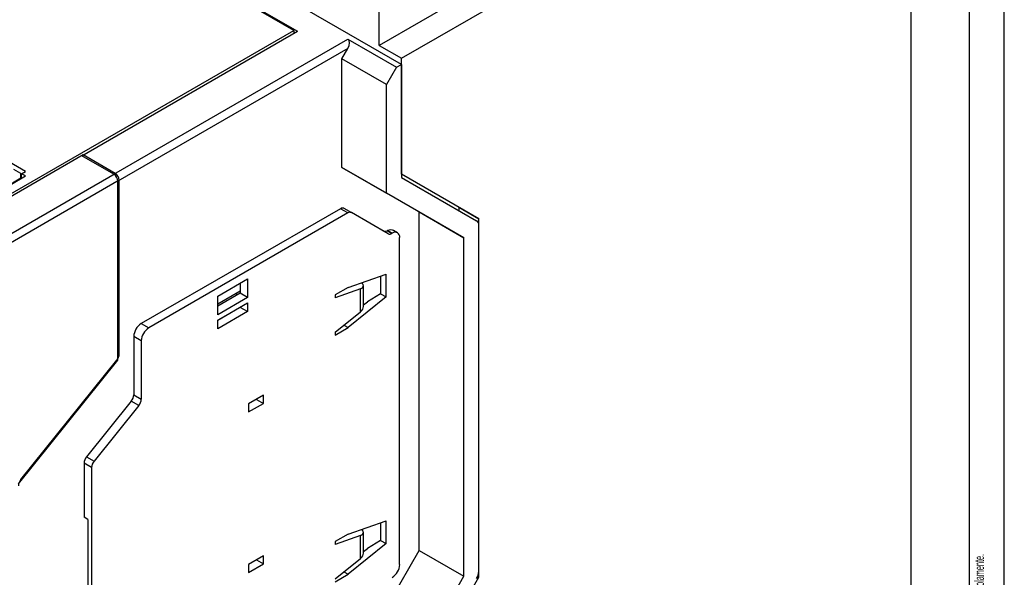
# Model space of a CAD drawing. Header units: millimetres. Extents: x 0 to 841, y 0 to 594.
# Tile 17 of 22: x 701 to 841, y 117 to 196. Entities that reach past the tile are written whole.
import ezdxf

# ---------------------------------------------------------------- set-up
doc = ezdxf.new("R2010")
doc.units = ezdxf.units.MM
doc.layers.add('FORMATO', color=7, linetype='Continuous')
doc.styles.add('SLDTEXTSTYLE2', font='TXT', dxfattribs={"width": 0.569583})

msp = doc.modelspace()

# ---------------------------------------------------------------- linework, layer by layer
at = {"color": 7, "linetype": 'Continuous', "lineweight": 25}
for p, q in [((827.752, 100.513), (827.752, 255.656)), ((755.238, 190.061), (677.456, 234.964)), ((685.623, 226.412), (740.424, 194.776)), ((739.929, 194.899), (685.836, 226.126)), ((787.906, 213.464), (752.056, 192.768)), ((755.238, 190.932), (791.088, 211.628)), ((752.056, 192.768), (752.056, 199.709)), ((692.482, 167.508), (739.929, 194.899)), ((709.736, 177.06), (740.424, 194.776)), ((739.929, 194.899), (739.929, 194.49)), ((714.297, 174.427), (747.601, 193.654)), ((747.601, 193.654), (754.531, 189.653)), ((747.601, 192.347), (714.862, 173.447)), ((746.753, 190.878), (747.601, 192.347)), ((752.056, 192.768), (755.238, 190.932)), ((746.753, 175.41), (746.753, 190.878)), ((753.117, 187.204), (746.753, 190.878)), ((755.238, 174.437), (755.238, 190.932)), ((754.531, 189.653), (753.117, 187.204)), ((754.531, 189.653), (755.238, 190.061)), ((755.238, 190.061), (755.238, 173.976)), ((753.117, 171.736), (753.117, 187.204)), ((701.71, 174.835), (693.013, 179.856)), ((709.948, 177.183), (693.228, 167.53)), ((714.297, 174.427), (709.736, 177.06)), ((714.509, 174.55), (709.948, 177.183)), ((701.074, 174.55), (700.084, 175.121)), ((757.748, 169.06), (746.753, 175.41)), ((746.753, 175.41), (753.117, 171.736)), ((697.789, 164.897), (714.509, 174.55)), ((699.73, 173.039), (701.71, 174.182)), ((699.872, 173.203), (701.074, 173.897)), ((701.074, 173.897), (701.074, 174.55)), ((701.074, 173.815), (701.074, 173.897)), ((701.144, 174.509), (701.71, 174.835)), ((701.71, 174.182), (701.144, 174.509)), ((701.144, 173.856), (701.144, 174.509)), ((766.234, 168.088), (755.238, 174.437)), ((755.238, 173.976), (765.923, 167.805)), ((715.074, 173.57), (698.354, 163.918)), ((714.862, 147.971), (714.862, 173.447)), ((715.074, 148.851), (715.074, 173.57)), ((764.112, 165.387), (753.117, 171.736)), ((746.545, 169.527), (718.2, 153.164)), ((747.605, 168.915), (746.545, 169.527)), ((747.045, 169.577), (748.105, 168.965)), ((763.405, 169.721), (763.405, 169.259)), ((763.405, 169.721), (766.234, 168.088)), ((747.605, 168.915), (719.261, 152.552)), ((753.348, 165.937), (748.105, 168.965)), ((757.748, 120.873), (757.748, 169.06)), ((757.748, 169.06), (764.112, 165.387)), ((766.234, 117.054), (766.234, 168.088)), ((766.234, 117.916), (766.234, 167.119)), ((753.244, 166.405), (753.174, 166.376)), ((753.174, 166.376), (753.848, 165.987)), ((753.909, 166.022), (753.244, 166.405)), ((753.909, 166.022), (753.848, 165.987)), ((754.659, 166.096), (754.114, 166.41)), ((754.969, 118.866), (754.969, 165.409)), ((764.112, 117.199), (764.112, 165.387)), ((747.646, 158.323), (753.06, 160.221)), ((752.26, 159.94), (752.26, 157.423)), ((753.06, 156.961), (753.06, 160.221)), ((729.089, 157.083), (733.332, 159.532)), ((732.271, 158.92), (732.271, 157.503)), ((733.332, 159.532), (733.332, 156.869)), ((747.646, 158.323), (745.777, 157.245)), ((749.666, 158.869), (749.666, 159.031)), ((749.823, 155.619), (749.823, 158.542)), ((732.271, 157.764), (729.089, 155.927)), ((732.271, 157.503), (729.089, 155.666)), ((729.089, 154.42), (729.089, 157.083)), ((731.744, 157.46), (731.744, 157.199)), ((733.332, 156.869), (732.271, 157.503)), ((749.383, 158.1), (745.777, 156.836)), ((745.777, 157.245), (745.777, 156.836)), ((753.06, 156.961), (747.646, 152.607)), ((749.383, 154.837), (749.383, 158.1)), ((752.26, 157.423), (750.373, 156.266)), ((752.26, 157.423), (753.06, 156.961)), ((733.332, 156.869), (729.089, 154.42)), ((729.089, 153.653), (733.332, 156.103)), ((733.332, 156.103), (733.332, 154.878)), ((749.823, 155.823), (750.373, 156.266)), ((732.271, 155.469), (729.089, 153.632)), ((733.332, 154.878), (729.089, 152.428)), ((731.744, 155.186), (731.744, 155.164)), ((732.271, 155.49), (732.271, 155.469)), ((733.332, 154.878), (732.271, 155.469)), ((745.777, 151.937), (749.383, 154.837)), ((718.2, 153.164), (719.261, 152.552)), ((729.089, 152.428), (729.089, 153.653)), ((747.043, 152.955), (747.646, 152.607)), ((718.2, 150.715), (717.139, 151.327)), ((717.139, 151.327), (717.139, 143.04)), ((745.777, 151.529), (747.646, 152.607)), ((745.777, 151.937), (745.777, 151.529)), ((718.2, 150.715), (718.2, 142.428)), ((700.72, 130.379), (714.862, 147.971)), ((701.074, 130.963), (714.721, 147.94)), ((714.862, 147.971), (714.78, 148.019)), ((717.139, 143.04), (718.2, 142.428)), ((735.595, 142.956), (733.473, 141.731)), ((735.595, 141.813), (735.595, 142.956)), ((716.786, 142.129), (710.422, 134.212)), ((717.846, 141.516), (711.482, 133.6)), ((717.846, 141.516), (716.786, 142.129)), ((733.473, 140.588), (735.595, 141.813)), ((733.473, 141.731), (733.473, 140.588)), ((734.605, 142.384), (735.595, 141.813)), ((711.129, 132.688), (710.068, 133.301)), ((710.068, 133.301), (710.068, 125.607)), ((710.422, 134.212), (711.482, 133.6)), ((711.129, 132.688), (711.129, 100.97)), ((710.598, 125.301), (710.068, 125.607)), ((710.598, 125.301), (710.598, 108.97)), ((747.646, 123.212), (753.06, 125.11)), ((752.26, 124.829), (752.26, 122.312)), ((753.06, 121.85), (753.06, 125.11)), ((749.666, 123.758), (749.666, 123.92)), ((749.823, 120.508), (749.823, 123.431)), ((747.646, 123.212), (745.777, 122.133)), ((749.383, 122.989), (745.777, 121.725)), ((745.777, 122.133), (745.777, 121.725)), ((749.383, 119.726), (749.383, 122.989)), ((752.26, 122.312), (750.373, 121.155)), ((752.26, 122.312), (753.06, 121.85)), ((746.753, 101.828), (757.748, 120.873)), ((753.06, 121.85), (747.646, 117.496)), ((749.823, 120.712), (750.373, 121.155)), ((757.748, 120.873), (764.112, 117.199)), ((735.595, 120.093), (733.473, 118.868)), ((734.605, 119.521), (735.595, 118.95)), ((735.595, 118.95), (735.595, 120.093)), ((745.777, 116.826), (749.383, 119.726)), ((733.473, 117.725), (735.595, 118.95)), ((733.473, 118.868), (733.473, 117.725)), ((747.043, 117.844), (747.646, 117.496)), ((745.777, 116.417), (747.646, 117.496)), ((753.117, 98.154), (764.112, 117.199)), ((755.238, 98.009), (766.234, 117.054)), ((766.063, 117.152), (766.234, 117.054))]:
    msp.add_line(p, q, dxfattribs=at)
for centre, radius, start, end in [((713.634, 173.391), 1.229, 2.60548, 57.39452), ((713.846, 173.514), 1.229, 2.60548, 57.39452), ((746.838, 169.119), 0.503, 65.68605, 125.61817), ((747.898, 168.506), 0.503, 65.68605, 125.61817), ((765.483, 167.192), 0.755, 354.37962, 54.30196), ((753.555, 166.395), 0.503, 245.68605, 305.61817), ((754.323, 165.514), 0.655, 350.78596, 129.20329), ((719.442, 151.222), 2.305, 122.60548, 177.39452), ((720.503, 150.61), 2.305, 122.60548, 177.39452), ((713.541, 148.922), 1.535, 320.22793, 357.36071), ((715.606, 143.111), 1.535, 320.22793, 357.36071), ((716.667, 142.498), 1.535, 320.22793, 357.36071), ((711.601, 133.23), 1.535, 140.22793, 177.36071), ((712.662, 132.618), 1.535, 140.22793, 177.36071), ((702.253, 129.981), 1.535, 140.22793, 177.36071), ((752.667, 118.971), 2.305, 302.60548, 357.39452), ((764.071, 117.99), 2.164, 328.85627, 358.0435)]:
    msp.add_arc(centre, radius, start, end, dxfattribs=at)
for centre, major_axis, ratio, start_param, end_param in [((747.036, 192.674), (0.566, 0.98), 0.5773346, 4.7124296, 6.2832259), ((753.174, 167.192), (0.639, 0.779), 0.6596796, 3.2502444, 4.0356426), ((753.244, 165.18), (0.959, 1.168), 0.6596796, 0.108733, 0.8940499), ((748.323, 158.712), (1.497, -0.215), 0.4564257, 5.5633618, 6.9791931), ((748.323, 155.449), (1.485, 0.315), 0.6744603, 5.3555481, 6.1409463), ((748.323, 123.601), (1.497, -0.215), 0.4564257, 5.5633618, 6.9791931), ((748.323, 120.338), (1.485, 0.315), 0.6744603, 5.3555481, 6.1409463)]:
    msp.add_ellipse(centre, major_axis=major_axis, ratio=ratio, start_param=start_param, end_param=end_param, dxfattribs=at)
at = {"layer": 'FORMATO'}
for p, q in [((841, 0), (841, 594)), ((836.06, 5), (835.953, 584))]:
    msp.add_line(p, q, dxfattribs=at)

# ---------------------------------------------------------------- texts
at = {"color": 7, "linetype": 'Continuous', "lineweight": 0, "insert": (836.781, 12.007), "char_height": 1.322917, "attachment_point": 1, "rotation": 90, "style": 'SLDTEXTSTYLE2'}
msp.add_mtext('Sujeito a alteração sem aviso prévio. As informações contidas são valores de referência.                                                           Los valores demostrados pueden ser cambiados sin aviso previo. La información és de referencia solamente.', dxfattribs=at)

doc.saveas('drawing.dxf')
